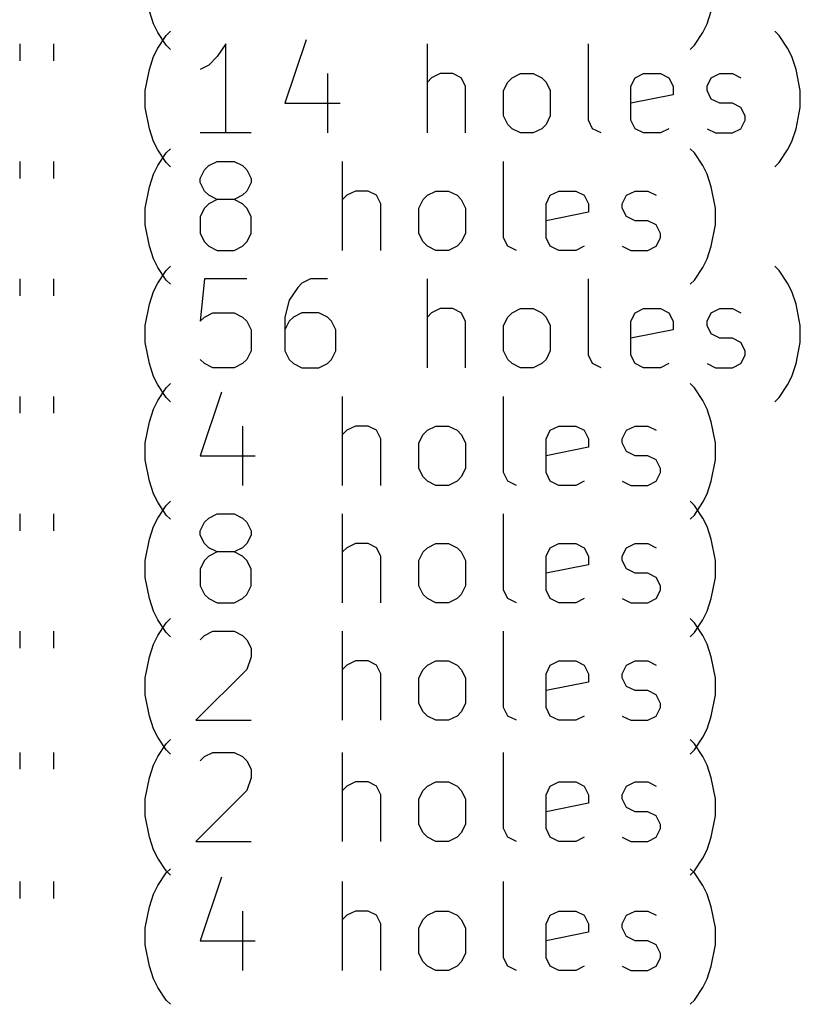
# Model space of a CAD drawing. Extents: x 95 to 218, y -204 to -74.
# Tile 5 of 8: x 128 to 146, y -204 to -182. Entities that reach past the tile are written whole.
import ezdxf

# ---------------------------------------------------------------- set-up
doc = ezdxf.new("R2010")
doc.units = 0
doc.layers.add('BLACK', color=7, linetype='CONTINUOUS')

msp = doc.modelspace()

# ---------------------------------------------------------------- linework, layer by layer
at = {"layer": 'BLACK', "linetype": 'CONTINUOUS'}
for p, q in [((131.032, -181.666), (130.937, -181.381)), ((143.471, -181.666), (143.566, -181.381)), ((131.128, -181.857), (131.032, -181.666)), ((131.318, -182.142), (131.128, -181.857)), ((131.318, -181.925), (131.413, -181.83)), ((143.185, -182.142), (143.375, -181.857)), ((143.375, -181.857), (143.471, -181.666)), ((145.09, -181.925), (144.994, -181.83)), ((131.128, -182.211), (131.318, -181.925)), ((134.461, -182.021), (133.985, -183.449)), ((145.28, -182.211), (145.09, -181.925)), ((128.023, -182.116), (128.023, -182.497)), ((128.785, -182.116), (128.785, -182.497)), ((131.032, -182.401), (131.128, -182.211)), ((131.413, -182.238), (131.318, -182.142)), ((132.652, -182.116), (132.461, -182.401)), ((132.652, -184.116), (132.652, -182.116)), ((137.185, -184.116), (137.185, -182.116)), ((140.804, -183.83), (140.804, -182.116)), ((143.09, -182.238), (143.185, -182.142)), ((145.375, -182.401), (145.28, -182.211)), ((130.937, -182.687), (131.032, -182.401)), ((132.461, -182.401), (132.271, -182.592)), ((145.471, -182.687), (145.375, -182.401)), ((130.842, -183.163), (130.937, -182.687)), ((132.271, -182.592), (132.08, -182.687)), ((145.566, -183.163), (145.471, -182.687)), ((134.937, -182.782), (134.937, -184.116)), ((137.28, -182.878), (137.185, -182.973)), ((137.471, -182.782), (137.28, -182.878)), ((137.756, -182.782), (137.471, -182.782)), ((137.947, -182.878), (137.756, -182.782)), ((138.042, -183.068), (137.947, -182.878)), ((138.899, -183.163), (138.994, -182.973)), ((138.994, -182.973), (139.09, -182.878)), ((139.09, -182.878), (139.28, -182.782)), ((139.28, -182.782), (139.566, -182.782)), ((139.566, -182.782), (139.756, -182.878)), ((139.756, -182.878), (139.852, -182.973)), ((139.852, -182.973), (139.947, -183.163)), ((141.756, -183.068), (141.852, -182.878)), ((141.852, -182.878), (142.042, -182.782)), ((142.042, -182.782), (142.423, -182.782)), ((142.423, -182.782), (142.613, -182.878)), ((142.613, -182.878), (142.709, -183.068)), ((143.471, -183.068), (143.566, -182.878)), ((143.566, -182.878), (143.756, -182.782)), ((143.756, -182.782), (144.042, -182.782)), ((144.042, -182.782), (144.232, -182.878)), ((130.842, -183.544), (130.842, -183.163)), ((138.042, -184.116), (138.042, -183.068)), ((138.899, -183.735), (138.899, -183.163)), ((139.947, -183.163), (139.947, -183.735)), ((141.756, -183.83), (141.756, -183.068)), ((142.709, -183.068), (142.709, -183.259)), ((143.471, -183.163), (143.471, -183.068)), ((143.566, -183.354), (143.471, -183.163)), ((145.566, -183.544), (145.566, -183.163)), ((142.709, -183.259), (141.756, -183.449)), ((143.756, -183.449), (143.566, -183.354)), ((130.937, -184.021), (130.842, -183.544)), ((133.985, -183.449), (135.223, -183.449)), ((144.042, -183.449), (143.756, -183.449)), ((144.232, -183.544), (144.042, -183.449)), ((144.328, -183.735), (144.232, -183.544)), ((145.471, -184.021), (145.566, -183.544)), ((138.994, -183.925), (138.899, -183.735)), ((139.947, -183.735), (139.852, -183.925)), ((140.899, -184.021), (140.804, -183.83)), ((141.852, -184.021), (141.756, -183.83)), ((144.232, -184.021), (144.328, -183.83)), ((144.328, -183.83), (144.328, -183.735)), ((131.032, -184.306), (130.937, -184.021)), ((139.09, -184.021), (138.994, -183.925)), ((139.28, -184.116), (139.09, -184.021)), ((139.756, -184.021), (139.566, -184.116)), ((139.852, -183.925), (139.756, -184.021)), ((141.09, -184.116), (140.899, -184.021)), ((142.042, -184.116), (141.852, -184.021)), ((142.613, -184.021), (142.423, -184.116)), ((143.471, -184.021), (143.661, -184.116)), ((144.042, -184.116), (144.232, -184.021)), ((145.375, -184.306), (145.471, -184.021)), ((131.128, -184.497), (131.032, -184.306)), ((133.223, -184.116), (132.08, -184.116)), ((139.566, -184.116), (139.28, -184.116)), ((142.423, -184.116), (142.042, -184.116)), ((143.661, -184.116), (144.042, -184.116)), ((145.28, -184.497), (145.375, -184.306)), ((131.318, -184.782), (131.128, -184.497)), ((131.318, -184.565), (131.413, -184.47)), ((143.185, -184.565), (143.09, -184.47)), ((145.09, -184.782), (145.28, -184.497)), ((128.023, -184.756), (128.023, -185.137)), ((128.785, -184.756), (128.785, -185.137)), ((131.128, -184.851), (131.318, -184.565)), ((132.271, -184.851), (132.461, -184.756)), ((132.461, -184.756), (132.842, -184.756)), ((132.842, -184.756), (133.032, -184.851)), ((135.28, -186.756), (135.28, -184.756)), ((138.899, -186.47), (138.899, -184.756)), ((143.375, -184.851), (143.185, -184.565)), ((131.032, -185.041), (131.128, -184.851)), ((131.413, -184.878), (131.318, -184.782)), ((132.08, -185.137), (132.175, -184.946)), ((132.175, -184.946), (132.271, -184.851)), ((133.032, -184.851), (133.128, -184.946)), ((133.128, -184.946), (133.223, -185.137)), ((143.471, -185.041), (143.375, -184.851)), ((144.994, -184.878), (145.09, -184.782)), ((130.937, -185.327), (131.032, -185.041)), ((132.08, -185.232), (132.08, -185.137)), ((133.223, -185.137), (133.223, -185.232)), ((143.566, -185.327), (143.471, -185.041)), ((130.842, -185.803), (130.937, -185.327)), ((132.175, -185.422), (132.08, -185.232)), ((132.271, -185.518), (132.175, -185.422)), ((133.128, -185.422), (133.032, -185.518)), ((133.223, -185.232), (133.128, -185.422)), ((135.566, -185.422), (135.375, -185.518)), ((135.852, -185.422), (135.566, -185.422)), ((136.042, -185.518), (135.852, -185.422)), ((137.185, -185.518), (137.375, -185.422)), ((137.375, -185.422), (137.661, -185.422)), ((137.661, -185.422), (137.852, -185.518)), ((139.947, -185.518), (140.137, -185.422)), ((140.137, -185.422), (140.518, -185.422)), ((140.518, -185.422), (140.709, -185.518)), ((141.661, -185.518), (141.852, -185.422)), ((141.852, -185.422), (142.137, -185.422)), ((142.137, -185.422), (142.328, -185.518)), ((143.661, -185.803), (143.566, -185.327)), ((132.461, -185.613), (132.271, -185.518)), ((132.461, -185.613), (132.271, -185.708)), ((132.842, -185.613), (132.461, -185.613)), ((133.032, -185.518), (132.842, -185.613)), ((133.032, -185.708), (132.842, -185.613)), ((135.375, -185.518), (135.28, -185.613)), ((136.137, -185.708), (136.042, -185.518)), ((136.994, -185.803), (137.09, -185.613)), ((137.09, -185.613), (137.185, -185.518)), ((137.852, -185.518), (137.947, -185.613)), ((137.947, -185.613), (138.042, -185.803)), ((139.852, -185.708), (139.947, -185.518)), ((140.709, -185.518), (140.804, -185.708)), ((141.566, -185.708), (141.661, -185.518)), ((130.842, -186.184), (130.842, -185.803)), ((132.175, -185.803), (132.08, -185.994)), ((132.271, -185.708), (132.175, -185.803)), ((133.128, -185.803), (133.032, -185.708)), ((133.223, -185.994), (133.128, -185.803)), ((136.137, -186.756), (136.137, -185.708)), ((136.994, -186.375), (136.994, -185.803)), ((138.042, -185.803), (138.042, -186.375)), ((139.852, -186.47), (139.852, -185.708)), ((140.804, -185.708), (140.804, -185.899)), ((141.566, -185.803), (141.566, -185.708)), ((141.661, -185.994), (141.566, -185.803)), ((143.661, -186.184), (143.661, -185.803)), ((132.08, -185.994), (132.08, -186.375)), ((133.223, -186.375), (133.223, -185.994)), ((140.804, -185.899), (139.852, -186.089)), ((141.852, -186.089), (141.661, -185.994)), ((130.937, -186.661), (130.842, -186.184)), ((142.137, -186.089), (141.852, -186.089)), ((142.328, -186.184), (142.137, -186.089)), ((142.423, -186.375), (142.328, -186.184)), ((143.566, -186.661), (143.661, -186.184)), ((132.08, -186.375), (132.175, -186.565)), ((133.128, -186.565), (133.223, -186.375)), ((137.09, -186.565), (136.994, -186.375)), ((138.042, -186.375), (137.947, -186.565)), ((138.994, -186.661), (138.899, -186.47)), ((139.947, -186.661), (139.852, -186.47)), ((142.328, -186.661), (142.423, -186.47)), ((142.423, -186.47), (142.423, -186.375)), ((131.032, -186.946), (130.937, -186.661)), ((132.175, -186.565), (132.271, -186.661)), ((132.271, -186.661), (132.461, -186.756)), ((132.842, -186.756), (133.032, -186.661)), ((133.032, -186.661), (133.128, -186.565)), ((137.185, -186.661), (137.09, -186.565)), ((137.375, -186.756), (137.185, -186.661)), ((137.852, -186.661), (137.661, -186.756)), ((137.947, -186.565), (137.852, -186.661)), ((139.185, -186.756), (138.994, -186.661)), ((140.137, -186.756), (139.947, -186.661)), ((140.709, -186.661), (140.518, -186.756)), ((141.566, -186.661), (141.756, -186.756)), ((142.137, -186.756), (142.328, -186.661)), ((143.471, -186.946), (143.566, -186.661)), ((131.128, -187.137), (131.032, -186.946)), ((132.461, -186.756), (132.842, -186.756)), ((137.661, -186.756), (137.375, -186.756)), ((140.518, -186.756), (140.137, -186.756)), ((141.756, -186.756), (142.137, -186.756)), ((143.375, -187.137), (143.471, -186.946)), ((131.318, -187.422), (131.128, -187.137)), ((131.318, -187.205), (131.413, -187.11)), ((143.185, -187.422), (143.375, -187.137)), ((145.09, -187.205), (144.994, -187.11)), ((128.023, -187.396), (128.023, -187.777)), ((128.785, -187.396), (128.785, -187.777)), ((131.128, -187.491), (131.318, -187.205)), ((132.175, -187.396), (132.08, -188.348)), ((133.128, -187.396), (132.175, -187.396)), ((134.556, -187.396), (134.366, -187.491)), ((134.937, -187.396), (134.556, -187.396)), ((137.185, -189.396), (137.185, -187.396)), ((140.804, -189.11), (140.804, -187.396)), ((145.28, -187.491), (145.09, -187.205)), ((131.032, -187.681), (131.128, -187.491)), ((131.413, -187.518), (131.318, -187.422)), ((134.271, -187.586), (134.08, -187.872)), ((134.366, -187.491), (134.271, -187.586)), ((143.09, -187.518), (143.185, -187.422)), ((145.375, -187.681), (145.28, -187.491)), ((130.937, -187.967), (131.032, -187.681)), ((145.471, -187.967), (145.375, -187.681)), ((130.842, -188.443), (130.937, -187.967)), ((134.08, -187.872), (133.985, -188.253)), ((137.471, -188.062), (137.28, -188.158)), ((137.756, -188.062), (137.471, -188.062)), ((137.947, -188.158), (137.756, -188.062)), ((139.09, -188.158), (139.28, -188.062)), ((139.28, -188.062), (139.566, -188.062)), ((139.566, -188.062), (139.756, -188.158)), ((141.852, -188.158), (142.042, -188.062)), ((142.042, -188.062), (142.423, -188.062)), ((142.423, -188.062), (142.613, -188.158)), ((143.566, -188.158), (143.756, -188.062)), ((143.756, -188.062), (144.042, -188.062)), ((144.042, -188.062), (144.232, -188.158)), ((145.566, -188.443), (145.471, -187.967)), ((132.08, -188.348), (132.175, -188.253)), ((132.175, -188.253), (132.366, -188.158)), ((132.366, -188.158), (132.842, -188.158)), ((132.842, -188.158), (133.032, -188.253)), ((133.032, -188.253), (133.128, -188.348)), ((133.985, -188.253), (133.985, -189.015)), ((134.175, -188.253), (134.08, -188.348)), ((134.366, -188.158), (134.175, -188.253)), ((134.747, -188.158), (134.366, -188.158)), ((134.937, -188.253), (134.747, -188.158)), ((135.032, -188.348), (134.937, -188.253)), ((137.28, -188.158), (137.185, -188.253)), ((138.042, -188.348), (137.947, -188.158)), ((138.899, -188.443), (138.994, -188.253)), ((138.994, -188.253), (139.09, -188.158)), ((139.756, -188.158), (139.852, -188.253)), ((139.852, -188.253), (139.947, -188.443)), ((141.756, -188.348), (141.852, -188.158)), ((142.613, -188.158), (142.709, -188.348)), ((143.471, -188.348), (143.566, -188.158)), ((130.842, -188.824), (130.842, -188.443)), ((133.128, -188.348), (133.223, -188.539)), ((134.08, -188.348), (133.985, -188.539)), ((135.128, -188.539), (135.032, -188.348)), ((138.042, -189.396), (138.042, -188.348)), ((138.899, -189.015), (138.899, -188.443)), ((139.947, -188.443), (139.947, -189.015)), ((141.756, -189.11), (141.756, -188.348)), ((142.709, -188.348), (142.709, -188.539)), ((143.471, -188.443), (143.471, -188.348)), ((143.566, -188.634), (143.471, -188.443)), ((145.566, -188.824), (145.566, -188.443)), ((133.223, -188.539), (133.223, -189.015)), ((135.128, -189.015), (135.128, -188.539)), ((142.709, -188.539), (141.756, -188.729)), ((143.756, -188.729), (143.566, -188.634)), ((144.042, -188.729), (143.756, -188.729)), ((144.232, -188.824), (144.042, -188.729)), ((130.937, -189.301), (130.842, -188.824)), ((144.328, -189.015), (144.232, -188.824)), ((145.471, -189.301), (145.566, -188.824)), ((133.223, -189.015), (133.128, -189.205)), ((133.985, -189.015), (134.08, -189.205)), ((135.032, -189.205), (135.128, -189.015)), ((138.994, -189.205), (138.899, -189.015)), ((139.947, -189.015), (139.852, -189.205)), ((140.899, -189.301), (140.804, -189.11)), ((141.852, -189.301), (141.756, -189.11)), ((144.232, -189.301), (144.328, -189.11)), ((144.328, -189.11), (144.328, -189.015)), ((131.032, -189.586), (130.937, -189.301)), ((132.175, -189.301), (132.08, -189.205)), ((132.366, -189.396), (132.175, -189.301)), ((132.842, -189.396), (132.366, -189.396)), ((133.032, -189.301), (132.842, -189.396)), ((133.128, -189.205), (133.032, -189.301)), ((134.08, -189.205), (134.175, -189.301)), ((134.175, -189.301), (134.366, -189.396)), ((134.366, -189.396), (134.747, -189.396)), ((134.747, -189.396), (134.937, -189.301)), ((134.937, -189.301), (135.032, -189.205)), ((139.09, -189.301), (138.994, -189.205)), ((139.28, -189.396), (139.09, -189.301)), ((139.566, -189.396), (139.28, -189.396)), ((139.756, -189.301), (139.566, -189.396)), ((139.852, -189.205), (139.756, -189.301)), ((141.09, -189.396), (140.899, -189.301)), ((142.042, -189.396), (141.852, -189.301)), ((142.423, -189.396), (142.042, -189.396)), ((142.613, -189.301), (142.423, -189.396)), ((143.471, -189.301), (143.661, -189.396)), ((143.661, -189.396), (144.042, -189.396)), ((144.042, -189.396), (144.232, -189.301)), ((145.375, -189.586), (145.471, -189.301)), ((131.128, -189.777), (131.032, -189.586)), ((145.28, -189.777), (145.375, -189.586)), ((131.318, -190.062), (131.128, -189.777)), ((131.128, -190.131), (131.318, -189.845)), ((131.318, -189.845), (131.413, -189.75)), ((143.185, -189.845), (143.09, -189.75)), ((143.375, -190.131), (143.185, -189.845)), ((145.09, -190.062), (145.28, -189.777)), ((128.023, -190.036), (128.023, -190.417)), ((128.785, -190.036), (128.785, -190.417)), ((131.413, -190.158), (131.318, -190.062)), ((132.556, -189.941), (132.08, -191.369)), ((135.28, -192.036), (135.28, -190.036)), ((138.899, -191.75), (138.899, -190.036)), ((144.994, -190.158), (145.09, -190.062)), ((131.032, -190.321), (131.128, -190.131)), ((143.471, -190.321), (143.375, -190.131)), ((130.937, -190.607), (131.032, -190.321)), ((143.566, -190.607), (143.471, -190.321)), ((130.842, -191.083), (130.937, -190.607)), ((133.032, -190.702), (133.032, -192.036)), ((135.566, -190.702), (135.375, -190.798)), ((135.852, -190.702), (135.566, -190.702)), ((136.042, -190.798), (135.852, -190.702)), ((137.185, -190.798), (137.375, -190.702)), ((137.375, -190.702), (137.661, -190.702)), ((137.661, -190.702), (137.852, -190.798)), ((139.947, -190.798), (140.137, -190.702)), ((140.137, -190.702), (140.518, -190.702)), ((140.518, -190.702), (140.709, -190.798)), ((141.661, -190.798), (141.852, -190.702)), ((141.852, -190.702), (142.137, -190.702)), ((142.137, -190.702), (142.328, -190.798)), ((143.661, -191.083), (143.566, -190.607)), ((135.375, -190.798), (135.28, -190.893)), ((136.137, -190.988), (136.042, -190.798)), ((136.994, -191.083), (137.09, -190.893)), ((137.09, -190.893), (137.185, -190.798)), ((137.852, -190.798), (137.947, -190.893)), ((137.947, -190.893), (138.042, -191.083)), ((139.852, -190.988), (139.947, -190.798)), ((140.709, -190.798), (140.804, -190.988)), ((141.566, -190.988), (141.661, -190.798)), ((130.842, -191.464), (130.842, -191.083)), ((136.137, -192.036), (136.137, -190.988)), ((136.994, -191.655), (136.994, -191.083)), ((138.042, -191.083), (138.042, -191.655)), ((139.852, -191.75), (139.852, -190.988)), ((140.804, -190.988), (140.804, -191.179)), ((141.566, -191.083), (141.566, -190.988)), ((141.661, -191.274), (141.566, -191.083)), ((143.661, -191.464), (143.661, -191.083)), ((132.08, -191.369), (133.318, -191.369)), ((140.804, -191.179), (139.852, -191.369)), ((141.852, -191.369), (141.661, -191.274)), ((142.137, -191.369), (141.852, -191.369)), ((142.328, -191.464), (142.137, -191.369)), ((130.937, -191.941), (130.842, -191.464)), ((142.423, -191.655), (142.328, -191.464)), ((143.566, -191.941), (143.661, -191.464)), ((137.09, -191.845), (136.994, -191.655)), ((138.042, -191.655), (137.947, -191.845)), ((138.994, -191.941), (138.899, -191.75)), ((139.947, -191.941), (139.852, -191.75)), ((142.328, -191.941), (142.423, -191.75)), ((142.423, -191.75), (142.423, -191.655)), ((131.032, -192.226), (130.937, -191.941)), ((137.185, -191.941), (137.09, -191.845)), ((137.375, -192.036), (137.185, -191.941)), ((137.661, -192.036), (137.375, -192.036)), ((137.852, -191.941), (137.661, -192.036)), ((137.947, -191.845), (137.852, -191.941)), ((139.185, -192.036), (138.994, -191.941)), ((140.137, -192.036), (139.947, -191.941)), ((140.518, -192.036), (140.137, -192.036)), ((140.709, -191.941), (140.518, -192.036)), ((141.566, -191.941), (141.756, -192.036)), ((141.756, -192.036), (142.137, -192.036)), ((142.137, -192.036), (142.328, -191.941)), ((143.471, -192.226), (143.566, -191.941)), ((131.128, -192.417), (131.032, -192.226)), ((143.375, -192.417), (143.471, -192.226)), ((131.318, -192.702), (131.128, -192.417)), ((131.128, -192.771), (131.318, -192.485)), ((131.318, -192.485), (131.413, -192.39)), ((143.185, -192.485), (143.09, -192.39)), ((143.185, -192.702), (143.375, -192.417)), ((143.375, -192.771), (143.185, -192.485)), ((128.023, -192.676), (128.023, -193.057)), ((128.785, -192.676), (128.785, -193.057)), ((131.413, -192.798), (131.318, -192.702)), ((132.271, -192.771), (132.461, -192.676)), ((132.461, -192.676), (132.842, -192.676)), ((132.842, -192.676), (133.032, -192.771)), ((135.28, -194.676), (135.28, -192.676)), ((138.899, -194.39), (138.899, -192.676)), ((143.09, -192.798), (143.185, -192.702)), ((131.032, -192.961), (131.128, -192.771)), ((132.08, -193.057), (132.175, -192.866)), ((132.175, -192.866), (132.271, -192.771)), ((133.032, -192.771), (133.128, -192.866)), ((133.128, -192.866), (133.223, -193.057)), ((143.471, -192.961), (143.375, -192.771)), ((130.937, -193.247), (131.032, -192.961)), ((132.08, -193.152), (132.08, -193.057)), ((132.175, -193.342), (132.08, -193.152)), ((133.223, -193.152), (133.128, -193.342)), ((133.223, -193.057), (133.223, -193.152)), ((143.566, -193.247), (143.471, -192.961)), ((130.842, -193.723), (130.937, -193.247)), ((132.271, -193.438), (132.175, -193.342)), ((133.128, -193.342), (133.032, -193.438)), ((135.566, -193.342), (135.375, -193.438)), ((135.852, -193.342), (135.566, -193.342)), ((136.042, -193.438), (135.852, -193.342)), ((137.185, -193.438), (137.375, -193.342)), ((137.375, -193.342), (137.661, -193.342)), ((137.661, -193.342), (137.852, -193.438)), ((139.947, -193.438), (140.137, -193.342)), ((140.137, -193.342), (140.518, -193.342)), ((140.518, -193.342), (140.709, -193.438)), ((141.661, -193.438), (141.852, -193.342)), ((141.852, -193.342), (142.137, -193.342)), ((142.137, -193.342), (142.328, -193.438)), ((143.661, -193.723), (143.566, -193.247)), ((132.461, -193.533), (132.271, -193.438)), ((132.461, -193.533), (132.271, -193.628)), ((132.842, -193.533), (132.461, -193.533)), ((133.032, -193.438), (132.842, -193.533)), ((133.032, -193.628), (132.842, -193.533)), ((135.375, -193.438), (135.28, -193.533)), ((136.137, -193.628), (136.042, -193.438)), ((136.994, -193.723), (137.09, -193.533)), ((137.09, -193.533), (137.185, -193.438)), ((137.852, -193.438), (137.947, -193.533)), ((137.947, -193.533), (138.042, -193.723)), ((139.852, -193.628), (139.947, -193.438)), ((140.709, -193.438), (140.804, -193.628)), ((141.566, -193.628), (141.661, -193.438)), ((130.842, -194.104), (130.842, -193.723)), ((132.175, -193.723), (132.08, -193.914)), ((132.271, -193.628), (132.175, -193.723)), ((133.128, -193.723), (133.032, -193.628)), ((133.223, -193.914), (133.128, -193.723)), ((136.137, -194.676), (136.137, -193.628)), ((136.994, -194.295), (136.994, -193.723)), ((138.042, -193.723), (138.042, -194.295)), ((139.852, -194.39), (139.852, -193.628)), ((140.804, -193.819), (139.852, -194.009)), ((140.804, -193.628), (140.804, -193.819)), ((141.566, -193.723), (141.566, -193.628)), ((141.661, -193.914), (141.566, -193.723)), ((143.661, -194.104), (143.661, -193.723)), ((132.08, -193.914), (132.08, -194.295)), ((133.223, -194.295), (133.223, -193.914)), ((141.852, -194.009), (141.661, -193.914)), ((142.137, -194.009), (141.852, -194.009)), ((142.328, -194.104), (142.137, -194.009)), ((130.937, -194.581), (130.842, -194.104)), ((142.423, -194.295), (142.328, -194.104)), ((143.566, -194.581), (143.661, -194.104)), ((132.08, -194.295), (132.175, -194.485)), ((132.175, -194.485), (132.271, -194.581)), ((133.032, -194.581), (133.128, -194.485)), ((133.128, -194.485), (133.223, -194.295)), ((137.09, -194.485), (136.994, -194.295)), ((137.185, -194.581), (137.09, -194.485)), ((137.947, -194.485), (137.852, -194.581)), ((138.042, -194.295), (137.947, -194.485)), ((138.994, -194.581), (138.899, -194.39)), ((139.947, -194.581), (139.852, -194.39)), ((142.328, -194.581), (142.423, -194.39)), ((142.423, -194.39), (142.423, -194.295)), ((131.032, -194.866), (130.937, -194.581)), ((132.271, -194.581), (132.461, -194.676)), ((132.461, -194.676), (132.842, -194.676)), ((132.842, -194.676), (133.032, -194.581)), ((137.375, -194.676), (137.185, -194.581)), ((137.661, -194.676), (137.375, -194.676)), ((137.852, -194.581), (137.661, -194.676)), ((139.185, -194.676), (138.994, -194.581)), ((140.137, -194.676), (139.947, -194.581)), ((140.518, -194.676), (140.137, -194.676)), ((140.709, -194.581), (140.518, -194.676)), ((141.566, -194.581), (141.756, -194.676)), ((141.756, -194.676), (142.137, -194.676)), ((142.137, -194.676), (142.328, -194.581)), ((143.471, -194.866), (143.566, -194.581)), ((131.128, -195.057), (131.032, -194.866)), ((143.375, -195.057), (143.471, -194.866)), ((131.318, -195.342), (131.128, -195.057)), ((131.128, -195.411), (131.318, -195.125)), ((131.318, -195.125), (131.413, -195.03)), ((143.185, -195.125), (143.09, -195.03)), ((143.185, -195.342), (143.375, -195.057)), ((143.375, -195.411), (143.185, -195.125)), ((128.023, -195.316), (128.023, -195.697)), ((128.785, -195.316), (128.785, -195.697)), ((131.413, -195.438), (131.318, -195.342)), ((132.175, -195.411), (132.366, -195.316)), ((132.366, -195.316), (132.842, -195.316)), ((132.842, -195.316), (133.032, -195.411)), ((135.28, -197.316), (135.28, -195.316)), ((138.899, -197.03), (138.899, -195.316)), ((143.09, -195.438), (143.185, -195.342)), ((130.937, -195.887), (131.032, -195.601)), ((131.032, -195.601), (131.128, -195.411)), ((132.08, -195.506), (132.175, -195.411)), ((133.032, -195.411), (133.128, -195.506)), ((133.128, -195.506), (133.223, -195.697)), ((143.471, -195.601), (143.375, -195.411)), ((143.566, -195.887), (143.471, -195.601)), ((133.223, -195.697), (133.223, -195.887)), ((130.842, -196.363), (130.937, -195.887)), ((133.223, -195.887), (133.128, -196.173)), ((135.566, -195.982), (135.375, -196.078)), ((135.852, -195.982), (135.566, -195.982)), ((136.042, -196.078), (135.852, -195.982)), ((137.185, -196.078), (137.375, -195.982)), ((137.375, -195.982), (137.661, -195.982)), ((137.661, -195.982), (137.852, -196.078)), ((139.947, -196.078), (140.137, -195.982)), ((140.137, -195.982), (140.518, -195.982)), ((140.518, -195.982), (140.709, -196.078)), ((141.661, -196.078), (141.852, -195.982)), ((141.852, -195.982), (142.137, -195.982)), ((142.137, -195.982), (142.328, -196.078)), ((143.661, -196.363), (143.566, -195.887)), ((133.128, -196.173), (131.985, -197.316)), ((135.375, -196.078), (135.28, -196.173)), ((136.137, -196.268), (136.042, -196.078)), ((136.994, -196.363), (137.09, -196.173)), ((137.09, -196.173), (137.185, -196.078)), ((137.852, -196.078), (137.947, -196.173)), ((137.947, -196.173), (138.042, -196.363)), ((139.852, -196.268), (139.947, -196.078)), ((140.709, -196.078), (140.804, -196.268)), ((141.566, -196.268), (141.661, -196.078)), ((130.842, -196.744), (130.842, -196.363)), ((136.137, -197.316), (136.137, -196.268)), ((136.994, -196.935), (136.994, -196.363)), ((138.042, -196.363), (138.042, -196.935)), ((139.852, -197.03), (139.852, -196.268)), ((140.804, -196.459), (139.852, -196.649)), ((140.804, -196.268), (140.804, -196.459)), ((141.566, -196.363), (141.566, -196.268)), ((141.661, -196.554), (141.566, -196.363)), ((143.661, -196.744), (143.661, -196.363)), ((141.852, -196.649), (141.661, -196.554)), ((142.137, -196.649), (141.852, -196.649)), ((142.328, -196.744), (142.137, -196.649)), ((130.937, -197.221), (130.842, -196.744)), ((142.423, -196.935), (142.328, -196.744)), ((143.566, -197.221), (143.661, -196.744)), ((137.09, -197.125), (136.994, -196.935)), ((137.185, -197.221), (137.09, -197.125)), ((137.947, -197.125), (137.852, -197.221)), ((138.042, -196.935), (137.947, -197.125)), ((138.994, -197.221), (138.899, -197.03)), ((139.947, -197.221), (139.852, -197.03)), ((142.328, -197.221), (142.423, -197.03)), ((142.423, -197.03), (142.423, -196.935)), ((131.032, -197.506), (130.937, -197.221)), ((131.985, -197.316), (133.223, -197.316)), ((137.375, -197.316), (137.185, -197.221)), ((137.661, -197.316), (137.375, -197.316)), ((137.852, -197.221), (137.661, -197.316)), ((139.185, -197.316), (138.994, -197.221)), ((140.137, -197.316), (139.947, -197.221)), ((140.518, -197.316), (140.137, -197.316)), ((140.709, -197.221), (140.518, -197.316)), ((141.566, -197.221), (141.756, -197.316)), ((141.756, -197.316), (142.137, -197.316)), ((142.137, -197.316), (142.328, -197.221)), ((143.471, -197.506), (143.566, -197.221)), ((131.128, -197.697), (131.032, -197.506)), ((143.375, -197.697), (143.471, -197.506)), ((131.318, -197.982), (131.128, -197.697)), ((131.318, -197.845), (131.413, -197.75)), ((143.185, -197.845), (143.09, -197.75)), ((143.185, -197.982), (143.375, -197.697)), ((128.023, -198.036), (128.023, -198.417)), ((128.785, -198.036), (128.785, -198.417)), ((131.128, -198.131), (131.318, -197.845)), ((131.413, -198.078), (131.318, -197.982)), ((132.175, -198.131), (132.366, -198.036)), ((132.366, -198.036), (132.842, -198.036)), ((132.842, -198.036), (133.032, -198.131)), ((135.28, -200.036), (135.28, -198.036)), ((138.899, -199.75), (138.899, -198.036)), ((143.09, -198.078), (143.185, -197.982)), ((143.375, -198.131), (143.185, -197.845)), ((131.032, -198.321), (131.128, -198.131)), ((132.08, -198.226), (132.175, -198.131)), ((133.032, -198.131), (133.128, -198.226)), ((133.128, -198.226), (133.223, -198.417)), ((143.471, -198.321), (143.375, -198.131)), ((130.937, -198.607), (131.032, -198.321)), ((133.223, -198.417), (133.223, -198.607)), ((143.566, -198.607), (143.471, -198.321)), ((130.842, -199.083), (130.937, -198.607)), ((133.223, -198.607), (133.128, -198.893)), ((143.661, -199.083), (143.566, -198.607)), ((133.128, -198.893), (131.985, -200.036)), ((135.375, -198.798), (135.28, -198.893)), ((135.566, -198.702), (135.375, -198.798)), ((135.852, -198.702), (135.566, -198.702)), ((136.042, -198.798), (135.852, -198.702)), ((136.137, -198.988), (136.042, -198.798)), ((136.994, -199.083), (137.09, -198.893)), ((137.09, -198.893), (137.185, -198.798)), ((137.185, -198.798), (137.375, -198.702)), ((137.375, -198.702), (137.661, -198.702)), ((137.661, -198.702), (137.852, -198.798)), ((137.852, -198.798), (137.947, -198.893)), ((137.947, -198.893), (138.042, -199.083)), ((139.852, -198.988), (139.947, -198.798)), ((139.947, -198.798), (140.137, -198.702)), ((140.137, -198.702), (140.518, -198.702)), ((140.518, -198.702), (140.709, -198.798)), ((140.709, -198.798), (140.804, -198.988)), ((141.566, -198.988), (141.661, -198.798)), ((141.661, -198.798), (141.852, -198.702)), ((141.852, -198.702), (142.137, -198.702)), ((142.137, -198.702), (142.328, -198.798)), ((130.842, -199.464), (130.842, -199.083)), ((136.137, -200.036), (136.137, -198.988)), ((136.994, -199.655), (136.994, -199.083)), ((138.042, -199.083), (138.042, -199.655)), ((139.852, -199.75), (139.852, -198.988)), ((140.804, -198.988), (140.804, -199.179)), ((141.566, -199.083), (141.566, -198.988)), ((141.661, -199.274), (141.566, -199.083)), ((143.661, -199.464), (143.661, -199.083)), ((140.804, -199.179), (139.852, -199.369)), ((141.852, -199.369), (141.661, -199.274)), ((130.937, -199.941), (130.842, -199.464)), ((142.137, -199.369), (141.852, -199.369)), ((142.328, -199.464), (142.137, -199.369)), ((142.423, -199.655), (142.328, -199.464)), ((143.566, -199.941), (143.661, -199.464)), ((137.09, -199.845), (136.994, -199.655)), ((138.042, -199.655), (137.947, -199.845)), ((138.994, -199.941), (138.899, -199.75)), ((139.947, -199.941), (139.852, -199.75)), ((142.328, -199.941), (142.423, -199.75)), ((142.423, -199.75), (142.423, -199.655)), ((131.032, -200.226), (130.937, -199.941)), ((137.185, -199.941), (137.09, -199.845)), ((137.375, -200.036), (137.185, -199.941)), ((137.852, -199.941), (137.661, -200.036)), ((137.947, -199.845), (137.852, -199.941)), ((139.185, -200.036), (138.994, -199.941)), ((140.137, -200.036), (139.947, -199.941)), ((140.709, -199.941), (140.518, -200.036)), ((141.566, -199.941), (141.756, -200.036)), ((142.137, -200.036), (142.328, -199.941)), ((143.471, -200.226), (143.566, -199.941)), ((131.128, -200.417), (131.032, -200.226)), ((131.985, -200.036), (133.223, -200.036)), ((137.661, -200.036), (137.375, -200.036)), ((140.518, -200.036), (140.137, -200.036)), ((141.756, -200.036), (142.137, -200.036)), ((143.375, -200.417), (143.471, -200.226)), ((131.318, -200.702), (131.128, -200.417)), ((143.185, -200.702), (143.375, -200.417)), ((131.318, -200.745), (131.413, -200.65)), ((143.185, -200.745), (143.09, -200.65)), ((131.128, -201.031), (131.318, -200.745)), ((131.413, -200.798), (131.318, -200.702)), ((132.556, -200.841), (132.08, -202.269)), ((143.09, -200.798), (143.185, -200.702)), ((143.375, -201.031), (143.185, -200.745)), ((128.023, -200.936), (128.023, -201.317)), ((128.785, -200.936), (128.785, -201.317)), ((131.032, -201.221), (131.128, -201.031)), ((135.28, -202.936), (135.28, -200.936)), ((138.899, -202.65), (138.899, -200.936)), ((143.471, -201.221), (143.375, -201.031)), ((130.937, -201.507), (131.032, -201.221)), ((143.566, -201.507), (143.471, -201.221)), ((130.842, -201.983), (130.937, -201.507)), ((143.661, -201.983), (143.566, -201.507)), ((133.032, -201.602), (133.032, -202.936)), ((135.375, -201.698), (135.28, -201.793)), ((135.566, -201.602), (135.375, -201.698)), ((135.852, -201.602), (135.566, -201.602)), ((136.042, -201.698), (135.852, -201.602)), ((136.137, -201.888), (136.042, -201.698)), ((136.994, -201.983), (137.09, -201.793)), ((137.09, -201.793), (137.185, -201.698)), ((137.185, -201.698), (137.375, -201.602)), ((137.375, -201.602), (137.661, -201.602)), ((137.661, -201.602), (137.852, -201.698)), ((137.852, -201.698), (137.947, -201.793)), ((137.947, -201.793), (138.042, -201.983)), ((139.852, -201.888), (139.947, -201.698)), ((139.947, -201.698), (140.137, -201.602)), ((140.137, -201.602), (140.518, -201.602)), ((140.518, -201.602), (140.709, -201.698)), ((140.709, -201.698), (140.804, -201.888)), ((141.566, -201.888), (141.661, -201.698)), ((141.661, -201.698), (141.852, -201.602)), ((141.852, -201.602), (142.137, -201.602)), ((142.137, -201.602), (142.328, -201.698)), ((130.842, -202.364), (130.842, -201.983)), ((136.137, -202.936), (136.137, -201.888)), ((136.994, -202.555), (136.994, -201.983)), ((138.042, -201.983), (138.042, -202.555)), ((139.852, -202.65), (139.852, -201.888)), ((140.804, -201.888), (140.804, -202.079)), ((141.566, -201.983), (141.566, -201.888)), ((141.661, -202.174), (141.566, -201.983)), ((143.661, -202.364), (143.661, -201.983)), ((140.804, -202.079), (139.852, -202.269)), ((141.852, -202.269), (141.661, -202.174)), ((130.937, -202.841), (130.842, -202.364)), ((132.08, -202.269), (133.318, -202.269)), ((142.137, -202.269), (141.852, -202.269)), ((142.328, -202.364), (142.137, -202.269)), ((142.423, -202.555), (142.328, -202.364)), ((143.566, -202.841), (143.661, -202.364)), ((137.09, -202.745), (136.994, -202.555)), ((138.042, -202.555), (137.947, -202.745)), ((138.994, -202.841), (138.899, -202.65)), ((139.947, -202.841), (139.852, -202.65)), ((142.328, -202.841), (142.423, -202.65)), ((142.423, -202.65), (142.423, -202.555)), ((131.032, -203.126), (130.937, -202.841)), ((137.185, -202.841), (137.09, -202.745)), ((137.375, -202.936), (137.185, -202.841)), ((137.852, -202.841), (137.661, -202.936)), ((137.947, -202.745), (137.852, -202.841)), ((139.185, -202.936), (138.994, -202.841)), ((140.137, -202.936), (139.947, -202.841)), ((140.709, -202.841), (140.518, -202.936)), ((141.566, -202.841), (141.756, -202.936)), ((142.137, -202.936), (142.328, -202.841)), ((143.471, -203.126), (143.566, -202.841)), ((137.661, -202.936), (137.375, -202.936)), ((140.518, -202.936), (140.137, -202.936)), ((141.756, -202.936), (142.137, -202.936)), ((131.128, -203.317), (131.032, -203.126)), ((131.318, -203.602), (131.128, -203.317)), ((143.185, -203.602), (143.375, -203.317)), ((143.375, -203.317), (143.471, -203.126)), ((131.413, -203.698), (131.318, -203.602)), ((143.09, -203.698), (143.185, -203.602))]:
    msp.add_line(p, q, dxfattribs=at)

doc.saveas('drawing.dxf')
